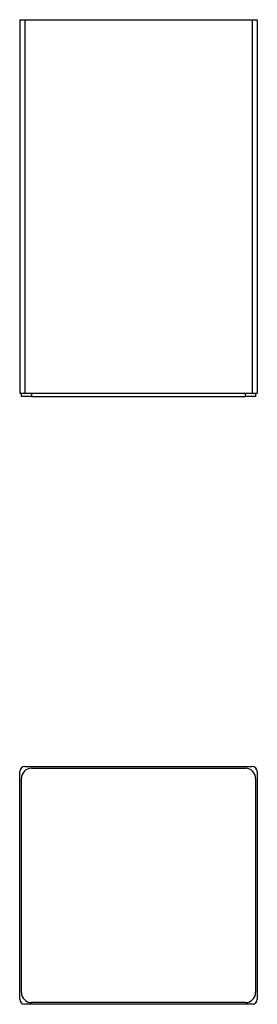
# Model space of a CAD drawing. Header units: millimetres. Extents: x 32 to 256, y 22 to 185.
# Tile 1 of 2: x 32 to 67, y 40 to 185. Entities that reach past the tile are written whole.
import ezdxf

# ---------------------------------------------------------------- set-up
doc = ezdxf.new("R2010")
doc.units = ezdxf.units.MM

msp = doc.modelspace()

# ---------------------------------------------------------------- linework, layer by layer
at = {"color": 7, "linetype": 'Continuous', "lineweight": 25}
for p, q in [((32.24, 184.86), (32.24, 129.86)), ((32.24, 184.86), (32.99, 184.86)), ((32.99, 184.86), (32.99, 129.86)), ((32.99, 184.86), (66.49, 184.86)), ((66.49, 184.86), (66.49, 129.86)), ((66.49, 184.86), (67.24, 184.86)), ((67.24, 184.86), (67.24, 129.86)), ((32.24, 129.86), (32.99, 129.86)), ((32.49, 129.36), (32.49, 129.86)), ((33.99, 129.36), (32.49, 129.36)), ((32.99, 129.86), (66.49, 129.86)), ((33.99, 129.86), (33.99, 129.36)), ((33.99, 129.36), (65.49, 129.36)), ((65.49, 129.36), (65.49, 129.86)), ((66.99, 129.36), (65.49, 129.36)), ((66.49, 129.86), (67.24, 129.86)), ((66.99, 129.86), (66.99, 129.36)), ((32.24, 40.65), (32.24, 74.15)), ((32.99, 74.9), (66.49, 74.9)), ((33.99, 74.65), (65.49, 74.65)), ((67.24, 74.15), (67.24, 40.65)), ((32.49, 41.65), (32.49, 73.15)), ((66.99, 73.15), (66.99, 41.65)), ((66.49, 39.9), (32.99, 39.9)), ((65.49, 40.15), (33.99, 40.15))]:
    msp.add_line(p, q, dxfattribs=at)
for centre, radius, start, end in [((32.99, 74.15), 0.75, 90, 180), ((33.99, 73.15), 1.5, 90, 180), ((65.49, 73.15), 1.5, 0, 90), ((66.49, 74.15), 0.75, 0, 90), ((32.99, 40.65), 0.75, 180, 270), ((33.99, 41.65), 1.5, 180, 270), ((65.49, 41.65), 1.5, 270, 0), ((66.49, 40.65), 0.75, 270, 0)]:
    msp.add_arc(centre, radius, start, end, dxfattribs=at)

doc.saveas('drawing.dxf')
